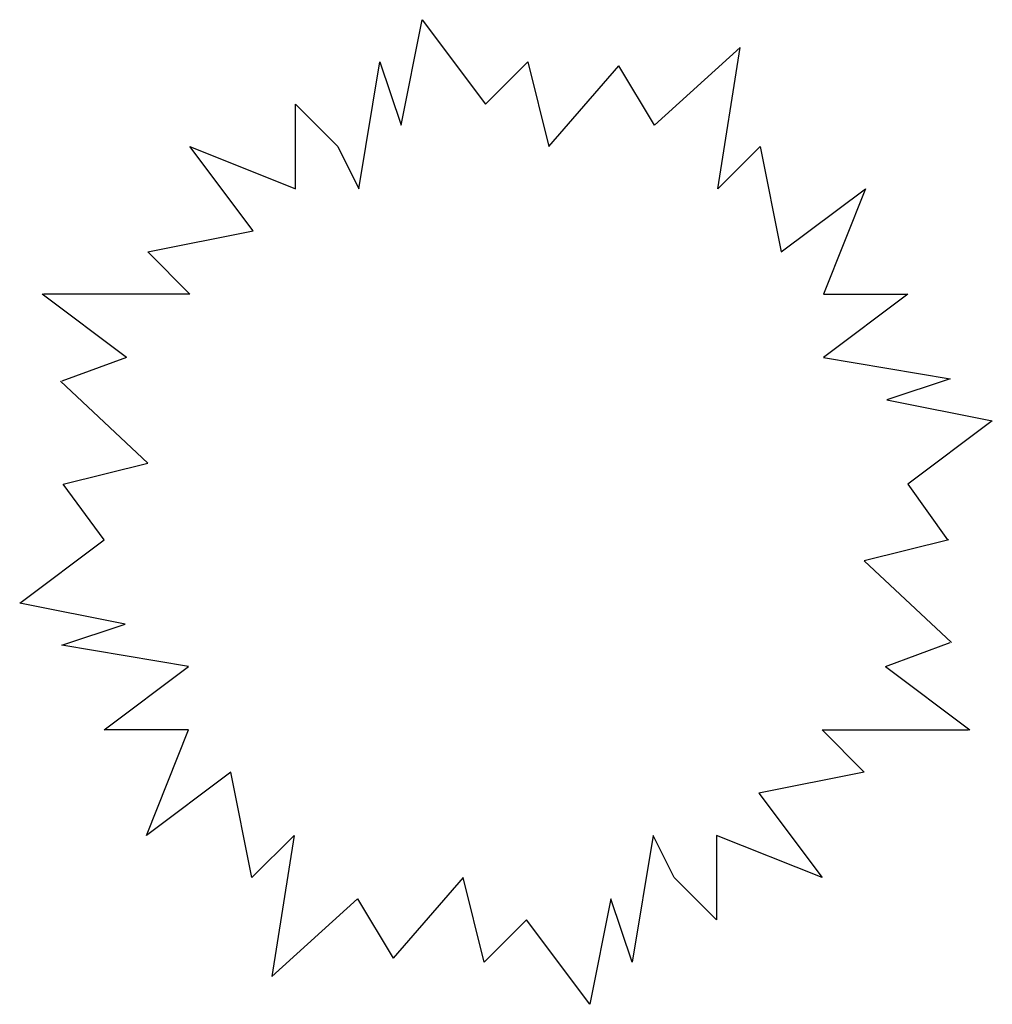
# Model space of a CAD drawing. Extents: x 135.33 to 136.39, y 82.55 to 83.63.
import ezdxf

# ---------------------------------------------------------------- set-up
doc = ezdxf.new("R2010")
doc.units = 0
doc.header["$MEASUREMENT"] = 0
doc.layers.add('ARBOL', color=251, linetype='CONTINUOUS')

msp = doc.modelspace()

# ---------------------------------------------------------------- linework, layer by layer
at = {"layer": 'ARBOL'}
for p, q in [((135.7455, 83.5102), (135.7686, 83.6258)), ((135.7686, 83.6258), (135.838, 83.5333)), ((136.0229, 83.5102), (136.1169, 83.5954)), ((136.0923, 83.4408), (136.1169, 83.5954)), ((135.6993, 83.4408), (135.7224, 83.5795)), ((135.7224, 83.5795), (135.7455, 83.5102)), ((135.8611, 83.5564), (135.8842, 83.5795)), ((135.8842, 83.5795), (135.9074, 83.4871)), ((135.9074, 83.4871), (135.9839, 83.5752)), ((136.0229, 83.5102), (135.9839, 83.5752)), ((135.838, 83.5333), (135.8611, 83.5564)), ((135.6299, 83.4408), (135.6299, 83.5333)), ((135.6299, 83.5333), (135.6762, 83.4871)), ((135.5144, 83.4871), (135.6299, 83.4408)), ((135.5837, 83.3946), (135.5144, 83.4871)), ((135.6762, 83.4871), (135.6993, 83.4408)), ((136.0923, 83.4408), (136.1385, 83.4871)), ((136.1385, 83.4871), (136.1617, 83.3715)), ((136.1617, 83.3715), (136.2541, 83.4408)), ((136.2541, 83.4408), (136.2079, 83.3252)), ((135.4681, 83.3715), (135.5837, 83.3946)), ((135.5144, 83.3252), (135.4681, 83.3715)), ((135.445, 83.2559), (135.3525, 83.3252)), ((135.5144, 83.3252), (135.354, 83.3252)), ((136.2079, 83.3252), (136.3004, 83.3252)), ((136.3004, 83.3252), (136.2079, 83.2559)), ((135.445, 83.2559), (135.3742, 83.2299)), ((136.2079, 83.2559), (136.3466, 83.2328)), ((135.4681, 83.1403), (135.3728, 83.2299)), ((136.3466, 83.2328), (136.2772, 83.2097)), ((136.2772, 83.2097), (136.3928, 83.1865)), ((136.3928, 83.1865), (136.3004, 83.1172)), ((135.3756, 83.1172), (135.4681, 83.1403)), ((135.4204, 83.0565), (135.3756, 83.1172)), ((136.3004, 83.1172), (136.3437, 83.0565)), ((135.328, 82.9871), (135.4204, 83.0565)), ((136.3452, 83.0565), (136.2527, 83.0334)), ((136.2527, 83.0334), (136.348, 82.9438)), ((135.4436, 82.964), (135.328, 82.9871)), ((135.3742, 82.9409), (135.4436, 82.964)), ((136.2758, 82.9178), (136.3466, 82.9438)), ((135.5129, 82.9178), (135.3742, 82.9409)), ((135.4204, 82.8484), (135.5129, 82.9178)), ((136.2758, 82.9178), (136.3683, 82.8484)), ((135.5129, 82.8484), (135.4204, 82.8484)), ((135.4667, 82.7328), (135.5129, 82.8484)), ((136.2064, 82.8484), (136.3668, 82.8484)), ((136.2064, 82.8484), (136.2527, 82.8022)), ((135.5591, 82.8022), (135.4667, 82.7328)), ((135.5823, 82.6866), (135.5591, 82.8022)), ((136.2527, 82.8022), (136.1371, 82.7791)), ((136.1371, 82.7791), (136.2064, 82.6866)), ((135.6285, 82.7328), (135.5823, 82.6866)), ((135.6285, 82.7328), (135.6039, 82.5782)), ((136.0215, 82.7328), (135.9984, 82.5941)), ((136.0446, 82.6866), (136.0215, 82.7328)), ((136.0909, 82.7328), (136.0909, 82.6404)), ((136.2064, 82.6866), (136.0909, 82.7328)), ((135.8134, 82.6866), (135.7369, 82.5985)), ((135.8366, 82.5941), (135.8134, 82.6866)), ((136.0909, 82.6404), (136.0446, 82.6866)), ((135.6978, 82.6635), (135.6039, 82.5782)), ((135.6978, 82.6635), (135.7369, 82.5985)), ((135.9753, 82.6635), (135.9521, 82.5479)), ((135.9984, 82.5941), (135.9753, 82.6635)), ((135.8828, 82.6404), (135.8597, 82.6173)), ((135.9521, 82.5479), (135.8828, 82.6404)), ((135.8597, 82.6173), (135.8366, 82.5941))]:
    msp.add_line(p, q, dxfattribs=at)

doc.saveas('drawing.dxf')
